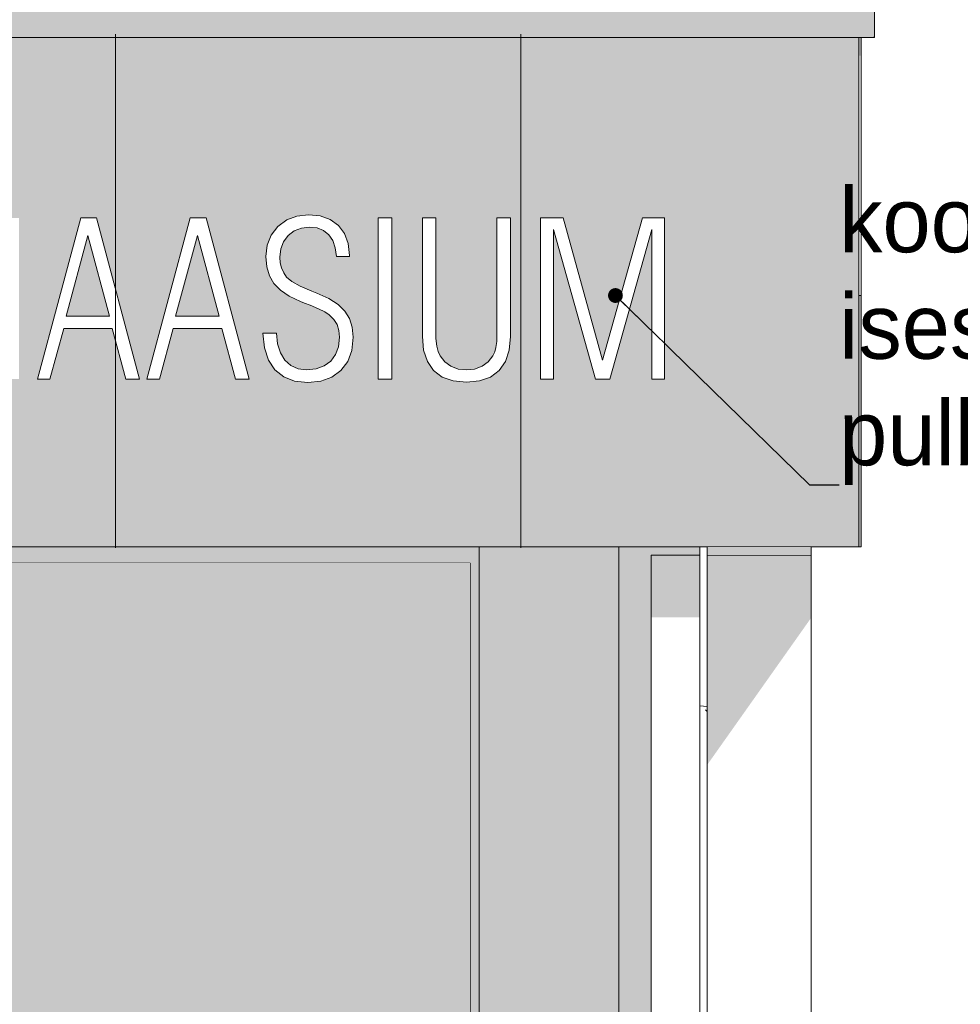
# Model space of a CAD drawing. Header units: millimetres. Extents: x 4132 to 65184, y -9092 to 15088.
# Tile 83 of 91: x 52363 to 55263, y 2350 to 5385. Entities that reach past the tile are written whole.
import ezdxf

# ---------------------------------------------------------------- set-up
doc = ezdxf.new("R2010")
doc.units = ezdxf.units.MM
doc.header["$MEASUREMENT"] = 0
doc.linetypes.add('Wipeout_Contour', pattern=[1000, 0, -1000])
for name, color, linetype in [('AR_aken', 7, 'Continuous'), ('AR_hatch', 7, 'Continuous'), ('AR_hoone lamellid2', 7, 'Continuous'), ('AR_hoone_avatäited_klf', 7, 'Continuous'), ('AR_hoone_katus', 7, 'Continuous'), ('AR_hoone_plaadivuugid', 7, 'Continuous'), ('AR_hoone_postid', 7, 'Continuous'), ('AR_hoone_välissein', 7, 'Continuous'), ('AR_maapind_vaateslõikes', 7, 'Continuous'), ('AR_tähis', 7, 'Continuous')]:
    doc.layers.add(name, color=color, linetype=linetype)
doc.styles.add('GENERATED_STYLE_1', font='txt')
doc.dimstyles.new('GENERATED_STYLE__1', dxfattribs={"dimtxt": 0.18, "dimasz": 91.2, "dimexe": 0.18, "dimexo": 0.0625, "dimgap": 0.09, "dimtad": 0, "dimtih": 1, "dimtoh": 1, "dimdec": 4, "dimzin": 0, "dimdsep": 46, "dimcen": 0.09, "dimadec": 0, "dimazin": 0, "dimtfac": 1, "dimtdec": 4, "dimtmove": 0, "dimatfit": 3, "dimldrblk": 'ARROWHEAD_11', "dimfxl": 0, "dimtolj": 1, "dimtzin": 0, "dimarcsym": 0})

# ---------------------------------------------------------------- blocks, each defined once
blk = doc.blocks.new('Section Element_18_1')
at = {"layer": 'AR_hatch', "linetype": 'Continuous', "lineweight": 13}
blk.add_hatch(color=251, dxfattribs=at).paths.add_polyline_path([(54210, 3760), (54210, 0), (54460, 0), (54460, 100), (54310, 100), (54310, 3735), (54460, 3735), (54460, 3760)])
at = {"layer": 'AR_hoone_postid', "linetype": 'Continuous', "lineweight": 20}
blk.add_hatch(color=9, dxfattribs=at).paths.add_polyline_path([(54460, 3760), (54210, 3760), (54210, 0), (54389.3, 0), (54435, 64.6), (54435, 100), (54310, 100), (54310, 3735), (54460, 3735)])
at = {"layer": 'AR_hoone_postid', "color": 252, "linetype": 'Continuous', "lineweight": 20}
for p, q in [((54210, 0), (54210, 3760)), ((54460, 3735), (54460, 3760)), ((54460, 0), (54460, 100)), ((54210, 0), (54460, 0))]:
    blk.add_line(p, q, dxfattribs=at)
blk = doc.blocks.new('Section Element_41_1')
at = {"color": 254, "linetype": 'Wipeout_Contour', "lineweight": 0, "ltscale": 265487.610679}
blk.add_wipeout([(51759, 3760), (51759, 3710), (53752, 3710), (53780, 3738), (53780, 3760)], dxfattribs=at).dxf.layer = 'AR_hatch'
at = {"layer": 'AR_hoone_avatäited_klf', "linetype": 'Continuous', "lineweight": 20}
blk.add_hatch(color=9, dxfattribs=at).paths.add_polyline_path([(51759, 3760), (51759, 3710), (53752, 3710), (53780, 3738), (53780, 3760)])
at = {"layer": 'AR_hoone_avatäited_klf', "color": 251, "linetype": 'Continuous', "lineweight": 20}
for p, q in [((51784, 3710), (51759, 3710)), ((53752, 3710), (51784, 3710))]:
    blk.add_line(p, q, dxfattribs=at)
blk = doc.blocks.new('Section Element_42_1')
at = {"color": 254, "linetype": 'Wipeout_Contour', "lineweight": 0, "ltscale": 215321.655625}
blk.add_wipeout([(53752, 3710), (53752, 50), (53780, 22), (53780, 3738)], dxfattribs=at).dxf.layer = 'AR_hatch'
at = {"layer": 'AR_hoone_avatäited_klf', "linetype": 'Continuous', "lineweight": 20}
blk.add_hatch(color=9, dxfattribs=at).paths.add_polyline_path([(53780, 3738), (53752, 3710), (53752, 2054.5), (53756, 2060.1), (53756, 46), (53780, 22)])
at = {"layer": 'AR_hoone_avatäited_klf', "color": 251, "linetype": 'Continuous', "lineweight": 20}
blk.add_line((53752, 50), (53752, 3710), dxfattribs=at)
blk = doc.blocks.new('Section Element_68_1')
at = {"color": 254, "linetype": 'Wipeout_Contour', "lineweight": 0, "ltscale": 631782.544518}
blk.add_wipeout([(51784, 900), (52472.8, 900), (52502.1, 893.9), (52529.3, 881.2), (52552.8, 862.6), (52571.4, 839.1), (52584, 812), (52590.2, 782.6), (52590.2, 50), (53752, 50), (53752, 3710), (51784, 3710)], dxfattribs=at).dxf.layer = 'AR_hatch'
at = {"layer": 'AR_hoone_avatäited_klf', "linetype": 'Continuous', "lineweight": 20}
blk.add_hatch(color=9, dxfattribs=at).paths.add_polyline_path([(53752, 3710), (51784, 3710), (51784, 900), (52472.8, 900), (52502.1, 893.9), (52529.3, 881.2), (52552.8, 862.6), (52571.4, 839.1), (52584, 812), (52590.2, 782.6), (52590.2, 411.4), (53716, 2003.5), (53716, 50), (53752, 50)])
at = {"color": 254, "linetype": 'Wipeout_Contour', "lineweight": 0, "ltscale": 471221.567378}
blk.add_wipeout([(51784, 50), (52540.2, 50), (52540.2, 780.1), (52534.9, 800.7), (52524.4, 819.2), (52509.4, 834.3), (52490.9, 844.8), (52470.3, 850), (51784, 850)], dxfattribs=at).dxf.layer = 'AR_hatch'
at = {"layer": 'AR_hoone_avatäited_klf', "linetype": 'Continuous', "lineweight": 20}
blk.add_hatch(color=9, dxfattribs=at).paths.add_polyline_path([(51784, 850), (51784, 50), (52334.6, 50), (52540.2, 340.7), (52540.2, 780.1), (52534.9, 800.7), (52524.4, 819.2), (52509.4, 834.3), (52490.9, 844.8), (52470.3, 850)])
blk = doc.blocks.new('Section Element_185_1')
at = {"layer": 'AR_hoone_katus', "color": 251, "linetype": 'Continuous', "lineweight": 15}
for p, q in [((52551.3, 4774.2), (52417.5, 4277.5)), ((52600.1, 4774.2), (52551.3, 4774.2)), ((52732.5, 4277.5), (52600.1, 4774.2)), ((52889, 4774.2), (52755.3, 4277.5)), ((52937.8, 4774.2), (52889, 4774.2)), ((53070.3, 4277.5), (52937.8, 4774.2)), ((52506, 4471.5), (52573.4, 4719.5)), ((52573.4, 4719.5), (52640.1, 4471.5)), ((52843.8, 4471.5), (52911.2, 4719.5)), ((52911.2, 4719.5), (52977.9, 4471.5)), ((52640.1, 4471.5), (52506, 4471.5)), ((52977.9, 4471.5), (52843.8, 4471.5)), ((52456.2, 4277.5), (52498.9, 4433.5)), ((52498.9, 4433.5), (52648.5, 4433.5)), ((52648.5, 4433.5), (52690.5, 4277.5)), ((52794, 4277.5), (52836.6, 4433.5)), ((52836.6, 4433.5), (52986.3, 4433.5)), ((52986.3, 4433.5), (53028.3, 4277.5)), ((52417.5, 4277.5), (52456.2, 4277.5)), ((52690.5, 4277.5), (52732.5, 4277.5)), ((52755.3, 4277.5), (52794, 4277.5)), ((53028.3, 4277.5), (53070.3, 4277.5))]:
    blk.add_line(p, q, dxfattribs=at)
at = {"color": 254, "linetype": 'Wipeout_Contour', "lineweight": 0, "ltscale": 4275794.233211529}
blk.add_wipeout([(53112.4, 4418.8), (53117.5, 4373.8), (53130, 4336.2), (53150.2, 4306.2), (53177.3, 4284.3), (53210.9, 4271.2), (53251.1, 4266.8), (53291.4, 4271), (53325.6, 4283.4), (53353.6, 4304.1), (53374.4, 4332), (53386.9, 4366), (53391.1, 4406.1), (53388.2, 4437.3), (53379.8, 4464.3), (53365.7, 4487.2), (53344.8, 4507.2), (53316.2, 4525.5), (53279.7, 4542.2), (53263.4, 4548.7), (53228.2, 4563.6), (53202.5, 4577.9), (53186.2, 4591.7), (53177.1, 4605.1), (53170.4, 4619.9), (53166.4, 4636), (53165.1, 4653.6), (53167.9, 4678.8), (53176.6, 4700.8), (53191, 4719.7), (53209.8, 4734.2), (53231.7, 4742.9), (53256.6, 4745.8), (53279.9, 4743.2), (53299.6, 4735.4), (53315.8, 4722.3), (53328.1, 4704.5), (53336.2, 4682.2), (53340.1, 4655.5), (53379.7, 4655.5), (53379.7, 4658.7), (53376, 4695), (53364.7, 4725.7), (53346, 4750.8), (53320.8, 4769.3), (53290, 4780.4), (53253.7, 4784.2), (53217.7, 4780.1), (53186.3, 4768), (53159.4, 4747.8), (53138.8, 4721.5), (53126.5, 4690.7), (53122.4, 4655.5), (53125.1, 4623.7), (53133.3, 4596.1), (53146.8, 4572.5), (53166.9, 4551.9), (53194.3, 4533.1), (53229.3, 4516.2), (53241.4, 4511.2), (53258.3, 4504.8), (53284.2, 4494.3), (53303.9, 4484.5), (53317.3, 4475.5), (53331.8, 4461.1), (53341.6, 4445.3), (53347.2, 4427.3), (53349.1, 4406.1), (53346.1, 4377.3), (53337.1, 4352.9), (53322, 4332.9), (53301.8, 4318), (53277, 4309.1), (53247.8, 4306.2), (53221.6, 4309.4), (53199.3, 4319.3), (53180.9, 4335.8), (53167.1, 4358.2), (53158.2, 4385.9), (53154.4, 4418.8)], dxfattribs=at).dxf.layer = 'AR_hatch'
at = {"color": 254, "linetype": 'Wipeout_Contour', "lineweight": 0, "ltscale": 214723.489244}
blk.add_wipeout([(53468.2, 4277.5), (53510.2, 4277.5), (53510.2, 4774.2), (53468.2, 4774.2)], dxfattribs=at).dxf.layer = 'AR_hatch'
at = {"color": 254, "linetype": 'Wipeout_Contour', "lineweight": 0, "ltscale": 1887289.595049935}
blk.add_wipeout([(53876, 4774.2), (53834.6, 4774.2), (53834.6, 4439.6), (53834.6, 4416.8), (53833.9, 4392.9), (53831.7, 4375.1), (53827.8, 4361.2), (53821.9, 4348.8), (53807.6, 4330.5), (53788.6, 4316.9), (53765.9, 4308.3), (53740.6, 4305.5), (53715.1, 4308.3), (53692.6, 4316.7), (53673.8, 4330.3), (53659.3, 4348.8), (53653.2, 4362.6), (53649, 4378.7), (53646.7, 4402.6), (53646, 4439.6), (53646, 4774.2), (53604.6, 4774.2), (53604.6, 4408.7), (53608.5, 4366.3), (53620, 4331.3), (53639.3, 4303.6), (53665.9, 4283.5), (53699.7, 4271.5), (53740.6, 4267.5), (53781.2, 4271.5), (53814.7, 4283.6), (53841.3, 4303.8), (53860.6, 4331.5), (53872.1, 4366.5), (53876, 4408.7)], dxfattribs=at).dxf.layer = 'AR_hatch'
at = {"color": 254, "linetype": 'Wipeout_Contour', "lineweight": 0, "ltscale": 706525.745532}
blk.add_wipeout([(53969.1, 4277.5), (54009.1, 4277.5), (54009.1, 4738.7), (54138.6, 4277.5), (54183.2, 4277.5), (54311.7, 4738.7), (54311.7, 4277.5), (54351.7, 4277.5), (54351.7, 4774.2), (54283.1, 4774.2), (54160.4, 4335.4), (54038.4, 4774.2), (53969.1, 4774.2)], dxfattribs=at).dxf.layer = 'AR_hatch'
at = {"layer": 'AR_hoone_katus', "color": 251, "linetype": 'Continuous', "lineweight": 15}
for p, q in [((53186.3, 4768), (53159.4, 4747.8)), ((53217.7, 4780.1), (53186.3, 4768)), ((53253.7, 4784.2), (53217.7, 4780.1)), ((53290, 4780.4), (53253.7, 4784.2)), ((53320.8, 4769.3), (53290, 4780.4)), ((53346, 4750.8), (53320.8, 4769.3)), ((53510.2, 4774.2), (53468.2, 4774.2)), ((53468.2, 4774.2), (53468.2, 4277.5)), ((53510.2, 4277.5), (53510.2, 4774.2)), ((53646, 4774.2), (53604.6, 4774.2)), ((53604.6, 4774.2), (53604.6, 4408.7)), ((53646, 4439.6), (53646, 4774.2)), ((53876, 4774.2), (53834.6, 4774.2)), ((53834.6, 4774.2), (53834.6, 4439.6)), ((53876, 4408.7), (53876, 4774.2)), ((54038.4, 4774.2), (53969.1, 4774.2)), ((53969.1, 4774.2), (53969.1, 4277.5)), ((54160.4, 4335.4), (54038.4, 4774.2)), ((54283.1, 4774.2), (54160.4, 4335.4)), ((54351.7, 4774.2), (54283.1, 4774.2)), ((54351.7, 4277.5), (54351.7, 4774.2)), ((53159.4, 4747.8), (53138.8, 4721.5)), ((53209.8, 4734.2), (53231.7, 4742.9)), ((53231.7, 4742.9), (53256.6, 4745.8)), ((53256.6, 4745.8), (53279.9, 4743.2)), ((53279.9, 4743.2), (53299.6, 4735.4)), ((53299.6, 4735.4), (53315.8, 4722.3)), ((53364.7, 4725.7), (53346, 4750.8)), ((54009.1, 4277.5), (54009.1, 4738.7)), ((54009.1, 4738.7), (54138.6, 4277.5)), ((54183.2, 4277.5), (54311.7, 4738.7)), ((54311.7, 4738.7), (54311.7, 4277.5)), ((53138.8, 4721.5), (53126.5, 4690.7)), ((53176.6, 4700.8), (53191, 4719.7)), ((53191, 4719.7), (53209.8, 4734.2)), ((53315.8, 4722.3), (53328.1, 4704.5)), ((53376, 4695), (53364.7, 4725.7)), ((53126.5, 4690.7), (53122.4, 4655.5)), ((53165.1, 4653.6), (53167.9, 4678.8)), ((53167.9, 4678.8), (53176.6, 4700.8)), ((53328.1, 4704.5), (53336.2, 4682.2)), ((53336.2, 4682.2), (53340.1, 4655.5)), ((53379.7, 4658.7), (53376, 4695)), ((53122.4, 4655.5), (53125.1, 4623.7)), ((53166.4, 4636), (53165.1, 4653.6)), ((53340.1, 4655.5), (53379.7, 4655.5)), ((53379.7, 4655.5), (53379.7, 4658.7)), ((53125.1, 4623.7), (53133.3, 4596.1)), ((53170.4, 4619.9), (53166.4, 4636)), ((53177.1, 4605.1), (53170.4, 4619.9)), ((53133.3, 4596.1), (53146.8, 4572.5)), ((53186.2, 4591.7), (53177.1, 4605.1)), ((53202.5, 4577.9), (53186.2, 4591.7)), ((53146.8, 4572.5), (53166.9, 4551.9)), ((53228.2, 4563.6), (53202.5, 4577.9)), ((53263.4, 4548.7), (53228.2, 4563.6)), ((53166.9, 4551.9), (53194.3, 4533.1)), ((53194.3, 4533.1), (53229.3, 4516.2)), ((53279.7, 4542.2), (53263.4, 4548.7)), ((53316.2, 4525.5), (53279.7, 4542.2)), ((53344.8, 4507.2), (53316.2, 4525.5)), ((53229.3, 4516.2), (53241.4, 4511.2)), ((53241.4, 4511.2), (53258.3, 4504.8)), ((53258.3, 4504.8), (53284.2, 4494.3)), ((53284.2, 4494.3), (53303.9, 4484.5)), ((53365.7, 4487.2), (53344.8, 4507.2)), ((53303.9, 4484.5), (53317.3, 4475.5)), ((53317.3, 4475.5), (53331.8, 4461.1)), ((53379.8, 4464.3), (53365.7, 4487.2)), ((53388.2, 4437.3), (53379.8, 4464.3)), ((53331.8, 4461.1), (53341.6, 4445.3)), ((53341.6, 4445.3), (53347.2, 4427.3)), ((53391.1, 4406.1), (53388.2, 4437.3)), ((53646.7, 4402.6), (53646, 4439.6)), ((53834.6, 4439.6), (53834.6, 4416.8)), ((53112.4, 4418.8), (53117.5, 4373.8)), ((53154.4, 4418.8), (53112.4, 4418.8)), ((53158.2, 4385.9), (53154.4, 4418.8)), ((53349.1, 4406.1), (53346.1, 4377.3)), ((53347.2, 4427.3), (53349.1, 4406.1)), ((53386.9, 4366), (53391.1, 4406.1)), ((53604.6, 4408.7), (53608.5, 4366.3)), ((53649, 4378.7), (53646.7, 4402.6)), ((53834.6, 4416.8), (53833.9, 4392.9)), ((53872.1, 4366.5), (53876, 4408.7)), ((53117.5, 4373.8), (53130, 4336.2)), ((53167.1, 4358.2), (53158.2, 4385.9)), ((53346.1, 4377.3), (53337.1, 4352.9)), ((53653.2, 4362.6), (53649, 4378.7)), ((53831.7, 4375.1), (53827.8, 4361.2)), ((53833.9, 4392.9), (53831.7, 4375.1)), ((53180.9, 4335.8), (53167.1, 4358.2)), ((53337.1, 4352.9), (53322, 4332.9)), ((53374.4, 4332), (53386.9, 4366)), ((53608.5, 4366.3), (53620, 4331.3)), ((53659.3, 4348.8), (53653.2, 4362.6)), ((53673.8, 4330.3), (53659.3, 4348.8)), ((53821.9, 4348.8), (53807.6, 4330.5)), ((53827.8, 4361.2), (53821.9, 4348.8)), ((53860.6, 4331.5), (53872.1, 4366.5)), ((53130, 4336.2), (53150.2, 4306.2)), ((53199.3, 4319.3), (53180.9, 4335.8)), ((53221.6, 4309.4), (53199.3, 4319.3)), ((53301.8, 4318), (53277, 4309.1)), ((53322, 4332.9), (53301.8, 4318)), ((53353.6, 4304.1), (53374.4, 4332)), ((53620, 4331.3), (53639.3, 4303.6)), ((53692.6, 4316.7), (53673.8, 4330.3)), ((53715.1, 4308.3), (53692.6, 4316.7)), ((53788.6, 4316.9), (53765.9, 4308.3)), ((53807.6, 4330.5), (53788.6, 4316.9)), ((53841.3, 4303.8), (53860.6, 4331.5)), ((53150.2, 4306.2), (53177.3, 4284.3)), ((53177.3, 4284.3), (53210.9, 4271.2)), ((53247.8, 4306.2), (53221.6, 4309.4)), ((53277, 4309.1), (53247.8, 4306.2)), ((53291.4, 4271), (53325.6, 4283.4)), ((53325.6, 4283.4), (53353.6, 4304.1)), ((53639.3, 4303.6), (53665.9, 4283.5)), ((53665.9, 4283.5), (53699.7, 4271.5)), ((53740.6, 4305.5), (53715.1, 4308.3)), ((53765.9, 4308.3), (53740.6, 4305.5)), ((53781.2, 4271.5), (53814.7, 4283.6)), ((53814.7, 4283.6), (53841.3, 4303.8)), ((53210.9, 4271.2), (53251.1, 4266.8)), ((53251.1, 4266.8), (53291.4, 4271)), ((53468.2, 4277.5), (53510.2, 4277.5)), ((53699.7, 4271.5), (53740.6, 4267.5)), ((53740.6, 4267.5), (53781.2, 4271.5)), ((53969.1, 4277.5), (54009.1, 4277.5)), ((54138.6, 4277.5), (54183.2, 4277.5)), ((54311.7, 4277.5), (54351.7, 4277.5))]:
    blk.add_line(p, q, dxfattribs=at)
blk = doc.blocks.new('Section Element_195_1')
at = {"color": 254, "linetype": 'Wipeout_Contour', "lineweight": 0, "ltscale": 218827.182732}
blk.add_wipeout([(54483, 3735), (54483, 100), (54803, 100), (54803, 3735)], dxfattribs=at).dxf.layer = 'AR_hatch'
at = {"layer": 'AR_hoone lamellid2', "linetype": 'Continuous', "lineweight": 20}
blk.add_hatch(color=9, dxfattribs=at).paths.add_polyline_path([(54483, 3735), (54483, 3088.2), (54803, 3540.8), (54803, 3735)])
at = {"layer": 'AR_hoone lamellid2', "color": 252, "linetype": 'Continuous', "lineweight": 20}
for p, q in [((54483, 3735), (54803, 3735)), ((54483, 100), (54483, 3735)), ((54803, 100), (54803, 3735)), ((54483, 100), (54803, 100))]:
    blk.add_line(p, q, dxfattribs=at)
blk = doc.blocks.new('Section Element_196_1')
at = {"color": 254, "linetype": 'Wipeout_Contour', "lineweight": 0, "ltscale": 217796.388869}
blk.add_wipeout([(54310, 3735), (54310, 100), (54460, 100), (54460, 3735)], dxfattribs=at).dxf.layer = 'AR_hatch'
at = {"layer": 'AR_hoone lamellid2', "linetype": 'Continuous', "lineweight": 20}
blk.add_hatch(color=9, dxfattribs=at).paths.add_polyline_path([(54310, 3542.9), (54460, 3542.9), (54460, 3735), (54310, 3735)])
at = {"layer": 'AR_hoone lamellid2', "color": 252, "linetype": 'Continuous', "lineweight": 20}
for p, q in [((54310, 3735), (54460, 3735)), ((54310, 100), (54310, 3735)), ((54460, 100), (54460, 3735)), ((54310, 100), (54460, 100))]:
    blk.add_line(p, q, dxfattribs=at)
blk = doc.blocks.new('Section Element_289_1')
at = {"color": 254, "linetype": 'Wipeout_Contour', "lineweight": 0, "ltscale": 220705.355665}
blk.add_wipeout([(54950, 4535), (54958, 4535), (54958, 5330), (54950, 5330)], dxfattribs=at).dxf.layer = 'AR_hatch'
at = {"layer": 'AR_hoone_välissein', "linetype": 'Continuous', "lineweight": 20}
blk.add_hatch(color=9, dxfattribs=at).paths.add_polyline_path([(54958, 5330), (54950, 5330), (54950, 5274.8), (54958, 5274.8)])
at = {"layer": 'AR_hoone_välissein', "color": 251, "linetype": 'Continuous', "lineweight": 20}
blk.add_line((54958, 5330), (54958, 4535), dxfattribs=at)
blk = doc.blocks.new('Section Element_290_1')
at = {"layer": 'AR_hatch', "linetype": 'Continuous', "lineweight": 13}
blk.add_hatch(color=251, dxfattribs=at).paths.add_polyline_path([(54994.5, 5428.7), (54998, 5428.7), (54998, 5332.4), (54996.6, 5332.4), (54999, 5330), (54999, 5430)])
at = {"layer": 'AR_hoone_välissein', "color": 251, "linetype": 'Continuous', "lineweight": 20}
blk.add_line((54999, 5430), (54999, 5330), dxfattribs=at)
blk = doc.blocks.new('Section Element_294_1')
at = {"layer": 'AR_hatch', "linetype": 'Continuous', "lineweight": 13}
h = blk.add_hatch(color=254, dxfattribs=at)
h.paths.add_polyline_path([(15375, 5330), (15375, 4535), (47898, 4535), (47898, 4774.2), (47945.4, 4774.2), (48049.9, 4535), (48134.6, 4535), (48134.6, 4774.2), (48174, 4774.2), (48174, 4535), (48300.2, 4535), (48364.6, 4774.2), (48413.4, 4774.2), (48477.2, 4535), (48603.3, 4535), (48603.3, 4774.2), (48700.7, 4774.2), (48738.4, 4772.3), (48770.7, 4766.6), (48797.6, 4757.2), (48819.2, 4744), (48840.2, 4720.2), (48852.8, 4688.9), (48857, 4650.1), (48854.9, 4620.4), (48848.9, 4594.6), (48838.8, 4572.7), (48824.5, 4554.6), (48805.8, 4539.9), (48795.9, 4535), (48962.7, 4535), (48899.7, 4774.2), (48942.4, 4774.2), (49004.1, 4535), (49107.7, 4535), (49171.7, 4774.2), (49212.4, 4774.2), (49147.5, 4535), (49295.7, 4535), (49360.1, 4774.2), (49409, 4774.2), (49472.7, 4535), (49754.4, 4535), (49754.4, 4774.2), (49851.8, 4774.2), (49889.5, 4772.3), (49921.8, 4766.6), (49948.7, 4757.2), (49970.3, 4744), (49991.3, 4720.2), (50003.9, 4688.9), (50008.1, 4650.1), (50006, 4620.4), (50000, 4594.6), (49989.9, 4572.7), (49975.6, 4554.6), (49957, 4539.9), (49947, 4535), (50094.8, 4535), (50094.8, 4774.2), (50136.8, 4774.2), (50136.8, 4535), (50232.6, 4535), (50232.6, 4774.2), (50274.6, 4774.2), (50274.6, 4535), (50359.4, 4535), (50361.3, 4588.8), (50368, 4642.5), (50379.3, 4687.1), (50395, 4722.7), (50415.6, 4749.9), (50441.2, 4769.3), (50472.1, 4780.9), (50508, 4784.8), (50544.8, 4780.7), (50576.1, 4768.2), (50601.9, 4747.4), (50621.7, 4718.9), (50635.1, 4683.1), (50642.1, 4640.2), (50600.1, 4640.2), (50594.3, 4671.4), (50584.4, 4697.5), (50570.3, 4718.5), (50552.6, 4733.9), (50531.6, 4743.1), (50507.4, 4746.2), (50474.6, 4740.2), (50448.1, 4722.5), (50427.9, 4692.9), (50416.8, 4662.6), (50408.8, 4624.6), (50404, 4579.2), (50402.7, 4535), (50739.3, 4535), (50739.3, 4774.2), (50781.3, 4774.2), (50781.3, 4535), (50866, 4535), (50868, 4588.8), (50874.7, 4642.5), (50885.9, 4687.1), (50901.7, 4722.7), (50922.2, 4749.9), (50947.9, 4769.3), (50978.7, 4780.9), (51014.7, 4784.8), (51051.4, 4780.7), (51082.7, 4768.2), (51108.6, 4747.4), (51128.4, 4718.9), (51141.8, 4683.1), (51148.7, 4640.2), (51106.7, 4640.2), (51101, 4671.4), (51091.1, 4697.5), (51077, 4718.5), (51059.2, 4733.9), (51038.3, 4743.1), (51014.1, 4746.2), (50981.3, 4740.2), (50954.8, 4722.5), (50934.6, 4692.9), (50923.4, 4662.6), (50915.4, 4624.6), (50910.7, 4579.2), (50909.3, 4535), (51244.6, 4535), (51244.6, 4774.2), (51286, 4774.2), (51286, 4535), (51474.6, 4535), (51474.6, 4774.2), (51516, 4774.2), (51516, 4535), (51609.1, 4535), (51609.1, 4774.2), (51678.4, 4774.2), (51744.9, 4535), (51856.2, 4535), (51923.1, 4774.2), (51991.7, 4774.2), (51991.7, 4535), (52084.6, 4535), (52084.6, 4774.2), (52132.1, 4774.2), (52236.5, 4535), (52321.3, 4535), (52321.3, 4774.2), (52360.6, 4774.2), (52360.6, 4535), (52486.9, 4535), (52551.3, 4774.2), (52600.1, 4774.2), (52663.8, 4535), (52824.6, 4535), (52889, 4774.2), (52937.8, 4774.2), (53001.6, 4535), (53191.6, 4535), (53166.9, 4551.9), (53146.8, 4572.5), (53133.3, 4596.1), (53125.1, 4623.7), (53122.4, 4655.5), (53126.5, 4690.7), (53138.8, 4721.5), (53159.4, 4747.8), (53186.3, 4768), (53217.7, 4780.1), (53253.7, 4784.2), (53290, 4780.4), (53320.8, 4769.3), (53346, 4750.8), (53364.7, 4725.7), (53376, 4695), (53379.7, 4658.7), (53379.7, 4655.5), (53340.1, 4655.5), (53336.2, 4682.2), (53328.1, 4704.5), (53315.8, 4722.3), (53299.6, 4735.4), (53279.9, 4743.2), (53256.6, 4745.8), (53231.7, 4742.9), (53209.8, 4734.2), (53191, 4719.7), (53176.6, 4700.8), (53167.9, 4678.8), (53165.1, 4653.6), (53166.4, 4636), (53170.4, 4619.9), (53177.1, 4605.1), (53186.2, 4591.7), (53202.5, 4577.9), (53228.2, 4563.6), (53263.4, 4548.7), (53279.7, 4542.2), (53295.4, 4535), (53468.2, 4535), (53468.2, 4774.2), (53510.2, 4774.2), (53510.2, 4535), (53604.6, 4535), (53604.6, 4774.2), (53646, 4774.2), (53646, 4535), (53834.6, 4535), (53834.6, 4774.2), (53876, 4774.2), (53876, 4535), (53969.1, 4535), (53969.1, 4774.2), (54038.4, 4774.2), (54104.9, 4535), (54216.2, 4535), (54283.1, 4774.2), (54351.7, 4774.2), (54351.7, 4535), (54950, 4535), (54950, 5330)])
h.paths.add_polyline_path([(51356, 4829.5), (51318.6, 4829.5), (51318.6, 4878.8), (51356, 4878.8)], flags=0)
h.paths.add_polyline_path([(51404.3, 4829.5), (51404.3, 4878.8), (51441.6, 4878.8), (51441.6, 4829.5)], flags=0)
for points in [[(54009.1, 4738.7), (54009.1, 4535), (54066.3, 4535)], [(54255, 4535), (54311.7, 4535), (54311.7, 4738.7)], [(52573.4, 4719.5), (52523.3, 4535), (52623, 4535)], [(52861, 4535), (52960.8, 4535), (52911.2, 4719.5)]]:
    blk.add_hatch(color=254, dxfattribs=at).paths.add_polyline_path(points)
at = {"layer": 'AR_hoone_välissein', "linetype": 'Continuous', "lineweight": 20}
for points in [[(15375, 5274.8), (54950, 5274.8), (54950, 5330), (15375, 5330)], [(52454.7, 4535), (52486.9, 4535), (52550.5, 4771.3), (52549.3, 4771.3), (52499.3, 4700.6)], [(52837, 4700.6), (52792.4, 4535), (52824.6, 4535), (52888.3, 4771.3), (52887, 4771.3)], [(53416.2, 4535), (53468.2, 4535), (53468.2, 4771.3), (53466.2, 4771.3), (53416.2, 4700.6)], [(53602.6, 4771.3), (53552.6, 4700.6), (53552.6, 4535), (53604.6, 4535), (53604.6, 4771.3)], [(53782.6, 4535), (53834.6, 4535), (53834.6, 4771.3), (53832.6, 4771.3), (53782.6, 4700.6)], [(53917.1, 4535), (53969.1, 4535), (53969.1, 4771.3), (53967.1, 4771.3), (53917.1, 4700.6)], [(54184.8, 4535), (54216.2, 4535), (54282.3, 4771.3), (54281.1, 4771.3), (54231.1, 4700.6)], [(53167.9, 4678.8), (53166.3, 4664.1), (53179.7, 4669.4), (53204.6, 4672.3), (53227.9, 4669.7), (53247.6, 4661.8), (53263.8, 4648.8), (53276.1, 4630.9), (53284.2, 4608.7), (53288.1, 4581.9), (53327.7, 4581.9), (53377.7, 4652.7), (53377.7, 4655.5), (53340.1, 4655.5), (53336.2, 4682.2), (53328.1, 4704.5), (53315.8, 4722.3), (53299.6, 4735.4), (53279.9, 4743.2), (53256.6, 4745.8), (53231.7, 4742.9), (53209.8, 4734.2), (53191, 4719.7), (53176.6, 4700.8)], [(54009.1, 4738.7), (54009.1, 4535), (54066.3, 4535)], [(54259.7, 4535), (54311.7, 4535), (54311.7, 4738.7), (54259.7, 4552.1)], [(52573.4, 4719.5), (52537.3, 4586.7), (52551.2, 4535), (52623, 4535)], [(52911.2, 4719.5), (52875.1, 4586.7), (52889, 4535), (52960.8, 4535)], [(53070.4, 4582), (53073.1, 4550.2), (53077.6, 4535), (53191.6, 4535), (53166.9, 4551.9), (53146.8, 4572.5), (53133.3, 4596.1), (53125.1, 4623.7), (53122.4, 4655.5), (53126.5, 4690.7), (53138.6, 4720.9), (53136.8, 4718.6), (53086.8, 4647.9), (53074.5, 4617.1)]]:
    blk.add_hatch(color=9, dxfattribs=at).paths.add_polyline_path(points)
at = {"layer": 'AR_hoone_välissein', "color": 251, "linetype": 'Continuous', "lineweight": 20}
blk.add_line((54950, 4535), (54950, 5330), dxfattribs=at)
blk = doc.blocks.new('Section Element_295_1')
at = {"layer": 'AR_hatch', "linetype": 'Continuous', "lineweight": 13}
blk.add_hatch(color=251, dxfattribs=at).paths.add_polyline_path([(15333, 5430), (15337.5, 5428.7), (15334, 5428.7), (15334, 5332.4), (15335.4, 5332.4), (15333, 5330), (54999, 5330), (54996.6, 5332.4), (54998, 5332.4), (54998, 5428.7), (54994.5, 5428.7), (54999, 5430)])
at = {"layer": 'AR_hoone_välissein', "color": 251, "linetype": 'Continuous', "lineweight": 20}
for p, q in [((54999, 5330), (15333, 5330)), ((54996.6, 5332.4), (54998, 5332.4))]:
    blk.add_line(p, q, dxfattribs=at)
blk = doc.blocks.new('Section Element_296_1')
at = {"layer": 'AR_hatch', "linetype": 'Continuous', "lineweight": 13}
for points in [[(47898, 4535), (15375, 4535), (15375, 3760), (54958, 3760), (54958, 4535), (54351.7, 4535), (54351.7, 4277.5), (54311.7, 4277.5), (54311.7, 4535), (54255, 4535), (54183.2, 4277.5), (54138.6, 4277.5), (54066.3, 4535), (54009.1, 4535), (54009.1, 4277.5), (53969.1, 4277.5), (53969.1, 4535), (53876, 4535), (53876, 4408.7), (53872.1, 4366.5), (53860.6, 4331.5), (53841.3, 4303.8), (53814.7, 4283.6), (53781.2, 4271.5), (53740.6, 4267.5), (53699.7, 4271.5), (53665.9, 4283.5), (53639.3, 4303.6), (53620, 4331.3), (53608.5, 4366.3), (53604.6, 4408.7), (53604.6, 4535), (53510.2, 4535), (53510.2, 4277.5), (53468.2, 4277.5), (53468.2, 4535), (53295.4, 4535), (53316.2, 4525.5), (53344.8, 4507.2), (53365.7, 4487.2), (53379.8, 4464.3), (53388.2, 4437.3), (53391.1, 4406.1), (53386.9, 4366), (53374.4, 4332), (53353.6, 4304.1), (53325.6, 4283.4), (53291.4, 4271), (53251.1, 4266.8), (53210.9, 4271.2), (53177.3, 4284.3), (53150.2, 4306.2), (53130, 4336.2), (53117.5, 4373.8), (53112.4, 4418.8), (53154.4, 4418.8), (53158.2, 4385.9), (53167.1, 4358.2), (53180.9, 4335.8), (53199.3, 4319.3), (53221.6, 4309.4), (53247.8, 4306.2), (53277.1, 4309.1), (53301.8, 4318), (53322, 4332.9), (53337.1, 4352.9), (53346.1, 4377.3), (53349.1, 4406.1), (53347.2, 4427.3), (53341.6, 4445.3), (53331.8, 4461.1), (53317.3, 4475.5), (53303.9, 4484.5), (53284.2, 4494.3), (53258.3, 4504.8), (53241.4, 4511.2), (53229.3, 4516.2), (53194.3, 4533.1), (53191.6, 4535), (53001.6, 4535), (53070.3, 4277.5), (53028.3, 4277.5), (52986.3, 4433.5), (52836.6, 4433.5), (52794, 4277.5), (52755.3, 4277.5), (52824.6, 4535), (52663.8, 4535), (52732.5, 4277.5), (52690.5, 4277.5), (52648.5, 4433.5), (52498.9, 4433.5), (52456.2, 4277.5), (52417.5, 4277.5), (52486.9, 4535), (52360.6, 4535), (52360.6, 4277.5), (52312.2, 4277.5), (52198.1, 4535), (52124, 4535), (52124, 4277.5), (52084.6, 4277.5), (52084.6, 4535), (51991.7, 4535), (51991.7, 4277.5), (51951.7, 4277.5), (51951.7, 4535), (51895, 4535), (51823.2, 4277.5), (51778.6, 4277.5), (51706.3, 4535), (51649.1, 4535), (51649.1, 4277.5), (51609.1, 4277.5), (51609.1, 4535), (51516, 4535), (51516, 4408.7), (51512.1, 4366.5), (51500.6, 4331.5), (51481.3, 4303.8), (51454.7, 4283.6), (51421.2, 4271.5), (51380.6, 4267.5), (51339.7, 4271.5), (51305.9, 4283.5), (51279.3, 4303.6), (51260, 4331.3), (51248.5, 4366.3), (51244.6, 4408.7), (51244.6, 4535), (50909.3, 4535), (50909.1, 4526.2), (50910.6, 4473.4), (50915.4, 4428.1), (50923.2, 4390.2), (50934.3, 4359.7), (50954.2, 4329.9), (50980.1, 4312.1), (51012.2, 4306.2), (51043.3, 4311.3), (51068.8, 4326.6), (51088.7, 4352.2), (51099.9, 4378), (51108, 4409.4), (51112.8, 4446.3), (51114.4, 4488.8), (51003.7, 4488.8), (51003.7, 4523.5), (51152.1, 4523.5), (51152.1, 4277.5), (51119.6, 4277.5), (51115, 4328.3), (51101.2, 4310.1), (51085.8, 4295.1), (51068.8, 4283.1), (51040.8, 4271.4), (51010.2, 4267.5), (50975.7, 4271.4), (50946, 4283.3), (50921.1, 4303.1), (50901, 4330.8), (50885.6, 4366.7), (50874.6, 4411.3), (50867.9, 4464.4), (50865.7, 4526.2), (50866, 4535), (50781.3, 4535), (50781.3, 4277.5), (50739.3, 4277.5), (50739.3, 4535), (50402.7, 4535), (50402.4, 4526.2), (50404, 4473.4), (50408.7, 4428.1), (50416.6, 4390.2), (50427.6, 4359.7), (50447.5, 4329.9), (50473.5, 4312.1), (50505.6, 4306.2), (50536.6, 4311.3), (50562.1, 4326.6), (50582, 4352.2), (50593.3, 4378), (50601.3, 4409.4), (50606.1, 4446.3), (50607.7, 4488.8), (50497.1, 4488.8), (50497.1, 4523.5), (50645.4, 4523.5), (50645.4, 4277.5), (50612.9, 4277.5), (50608.4, 4328.3), (50594.6, 4310.1), (50579.2, 4295.1), (50562.2, 4283.1), (50534.2, 4271.4), (50503.6, 4267.5), (50469, 4271.4), (50439.3, 4283.3), (50414.4, 4303.1), (50394.4, 4330.8), (50378.9, 4366.7), (50367.9, 4411.3), (50361.3, 4464.4), (50359.1, 4526.2), (50359.4, 4535), (50274.6, 4535), (50274.6, 4277.5), (50232.6, 4277.5), (50232.6, 4535), (50136.8, 4535), (50136.8, 4277.5), (50094.8, 4277.5), (50094.8, 4535), (49947, 4535), (49934, 4528.6), (49962.6, 4515.4), (49982, 4495.4), (49990.6, 4476.6), (49996.6, 4451.2), (50000.1, 4419.3), (50001, 4400.6), (50002, 4375.7), (50005.9, 4330.1), (50013.7, 4297.4), (50025.4, 4277.5), (49977.2, 4277.5), (49970.2, 4294), (49965.3, 4324.3), (49962.3, 4368.6), (49961.5, 4387.4), (49960.7, 4401.4), (49956.9, 4440.8), (49949.9, 4469.8), (49939.5, 4488.5), (49924.4, 4499.8), (49902.7, 4506.6), (49874.7, 4508.8), (49796.4, 4508.8), (49796.4, 4277.5), (49754.4, 4277.5), (49754.4, 4535), (49472.7, 4535), (49541.4, 4277.5), (49499.4, 4277.5), (49457.4, 4433.5), (49307.8, 4433.5), (49265.1, 4277.5), (49226.4, 4277.5), (49295.7, 4535), (49147.5, 4535), (49077.7, 4277.5), (49030.5, 4277.5), (48962.7, 4535), (48795.9, 4535), (48782.9, 4528.6), (48811.5, 4515.4), (48830.9, 4495.4), (48839.5, 4476.6), (48845.5, 4451.2), (48849, 4419.3), (48849.9, 4400.6), (48850.9, 4375.7), (48854.8, 4330.1), (48862.6, 4297.4), (48874.3, 4277.5), (48826.1, 4277.5), (48819.1, 4294), (48814.2, 4324.3), (48811.2, 4368.6), (48810.3, 4387.4), (48809.6, 4401.4), (48805.8, 4440.8), (48798.8, 4469.8), (48788.4, 4488.5), (48773.2, 4499.8), (48751.6, 4506.6), (48723.5, 4508.8), (48645.3, 4508.8), (48645.3, 4277.5), (48603.3, 4277.5), (48603.3, 4535), (48477.2, 4535), (48545.8, 4277.5), (48503.9, 4277.5), (48461.9, 4433.5), (48312.2, 4433.5), (48269.6, 4277.5), (48230.8, 4277.5), (48300.2, 4535), (48174, 4535), (48174, 4277.5), (48125.5, 4277.5), (48011.4, 4535), (47937.3, 4535), (47937.3, 4277.5), (47898, 4277.5)], [(52506, 4471.5), (52640.1, 4471.5), (52623, 4535), (52523.3, 4535)], [(52861, 4535), (52843.8, 4471.5), (52977.9, 4471.5), (52960.8, 4535)], [(53834.6, 4535), (53646, 4535), (53646, 4439.6), (53646.7, 4402.6), (53649, 4378.7), (53653.2, 4362.6), (53659.3, 4348.8), (53673.8, 4330.3), (53692.6, 4316.7), (53715.1, 4308.3), (53740.6, 4305.5), (53765.9, 4308.3), (53788.6, 4316.9), (53807.6, 4330.5), (53821.9, 4348.8), (53827.8, 4361.2), (53831.7, 4375.1), (53833.9, 4392.9), (53834.6, 4416.8)], [(54216.2, 4535), (54104.9, 4535), (54160.4, 4335.4)]]:
    blk.add_hatch(color=254, dxfattribs=at).paths.add_polyline_path(points)
at = {"layer": 'AR_hoone_välissein', "linetype": 'Continuous', "lineweight": 20}
for points in [[(52454.7, 4535), (52365.5, 4203.9), (52404.2, 4203.9), (52454.2, 4274.7), (52455, 4277.5), (52417.5, 4277.5), (52486.9, 4535)], [(52498.9, 4433.5), (52478.8, 4359.9), (52596.5, 4359.9), (52638.5, 4203.9), (52680.5, 4203.9), (52717.3, 4256), (52703.3, 4203.9), (52742, 4203.9), (52792, 4274.7), (52792.8, 4277.5), (52755.3, 4277.5), (52824.6, 4535), (52792.4, 4535), (52727.8, 4295.1), (52732.5, 4277.5), (52690.5, 4277.5), (52648.5, 4433.5)], [(52623, 4535), (52551.2, 4535), (52568.3, 4471.5), (52640.1, 4471.5)], [(52889, 4535), (52906.1, 4471.5), (52977.9, 4471.5), (52960.8, 4535)], [(53191.6, 4535), (53077.6, 4535), (53081.3, 4522.5), (53094.8, 4499), (53114.9, 4478.4), (53142.3, 4459.6), (53177.3, 4442.6), (53189.4, 4437.7), (53206.3, 4431.2), (53232.2, 4420.7), (53251.9, 4411), (53265.3, 4401.9), (53279.8, 4387.6), (53289.6, 4371.8), (53295.2, 4353.8), (53297.1, 4332.6), (53295.3, 4315.7), (53301.8, 4318), (53322, 4332.9), (53337.1, 4352.9), (53346.1, 4377.3), (53349.1, 4406.1), (53347.2, 4427.3), (53341.6, 4445.3), (53331.8, 4461.1), (53317.3, 4475.5), (53303.9, 4484.5), (53284.2, 4494.3), (53258.3, 4504.8), (53241.4, 4511.2), (53229.3, 4516.2), (53194.3, 4533.1)], [(53416.2, 4535), (53416.2, 4203.9), (53458.2, 4203.9), (53508.2, 4274.7), (53508.2, 4277.5), (53468.2, 4277.5), (53468.2, 4535)], [(53604.6, 4535), (53552.6, 4535), (53552.6, 4335.1), (53556.5, 4292.8), (53568, 4257.8), (53587.3, 4230.1), (53613.9, 4210), (53647.7, 4198), (53688.6, 4193.9), (53729.2, 4198), (53762.7, 4210.1), (53789.3, 4230.2), (53839.3, 4300.9), (53841.2, 4303.7), (53814.7, 4283.6), (53781.2, 4271.5), (53740.6, 4267.5), (53699.7, 4271.5), (53665.9, 4283.5), (53639.3, 4303.6), (53620, 4331.3), (53608.5, 4366.3), (53604.6, 4408.7)], [(53781.2, 4314.1), (53788.6, 4316.9), (53807.6, 4330.5), (53821.9, 4348.8), (53827.8, 4361.2), (53831.7, 4375.1), (53833.9, 4392.9), (53834.6, 4416.8), (53834.6, 4535), (53782.6, 4535), (53782.6, 4343.3), (53781.9, 4319.3)], [(53917.1, 4535), (53917.1, 4203.9), (53957.1, 4203.9), (54007.1, 4274.7), (54007.1, 4277.5), (53969.1, 4277.5), (53969.1, 4535)], [(54066.3, 4535), (54009.1, 4535), (54009.1, 4480), (54086.6, 4203.9), (54131.2, 4203.9), (54181.2, 4274.7), (54182, 4277.5), (54138.6, 4277.5)], [(54144.7, 4391.8), (54160.4, 4335.4), (54216.2, 4535), (54184.8, 4535)], [(54259.7, 4535), (54259.7, 4203.9), (54299.7, 4203.9), (54349.7, 4274.7), (54349.7, 4277.5), (54311.7, 4277.5), (54311.7, 4535)], [(52836.6, 4433.5), (52816.5, 4359.9), (52934.3, 4359.9), (52976.3, 4203.9), (53018.3, 4203.9), (53068.3, 4274.7), (53067.5, 4277.5), (53028.3, 4277.5), (52986.3, 4433.5)], [(53060.4, 4345.3), (53065.5, 4300.2), (53078, 4262.7), (53098.2, 4232.7), (53125.3, 4210.8), (53158.9, 4197.7), (53199.1, 4193.3), (53239.4, 4197.4), (53273.6, 4209.8), (53301.6, 4230.6), (53322.4, 4258.5), (53372.4, 4329.2), (53372.5, 4329.5), (53353.6, 4304.1), (53325.6, 4283.4), (53291.4, 4271), (53251.1, 4266.8), (53210.9, 4271.2), (53177.3, 4284.3), (53150.2, 4306.2), (53130, 4336.2), (53117.5, 4373.8), (53112.7, 4416), (53110.4, 4416)]]:
    blk.add_hatch(color=9, dxfattribs=at).paths.add_polyline_path(points)
at = {"layer": 'AR_hoone_välissein', "color": 251, "linetype": 'Continuous', "lineweight": 20}
for p, q in [((54958, 4535), (54950, 4535)), ((54958, 3760), (54958, 4535)), ((54958, 3760), (15375, 3760))]:
    blk.add_line(p, q, dxfattribs=at)
blk = doc.blocks.new('Section Element_297_1')
at = {"layer": 'AR_aken', "color": 7, "linetype": 'Continuous', "lineweight": 18}
for p, q in [((54460, 3269.7), (54483, 3268.2)), ((54483, 3252.8), (54478, 3257.8))]:
    blk.add_line(p, q, dxfattribs=at)
blk = doc.blocks.new('Section Element_322_1')
at = {"layer": 'AR_hatch', "linetype": 'Continuous', "lineweight": 13}
blk.add_hatch(color=251, dxfattribs=at).paths.add_polyline_path([(53780, 3760), (53780, 0), (54210, 0), (54210, 3760)])
at = {"layer": 'AR_hoone_välissein', "linetype": 'Continuous', "lineweight": 20}
blk.add_hatch(color=9, dxfattribs=at).paths.add_polyline_path([(53780, 3760), (53780, 2094.1), (54210, 2702.2), (54210, 3760)])
at = {"layer": 'AR_hoone_välissein', "color": 251, "linetype": 'Continuous', "lineweight": 20}
blk.add_line((53780, 3760), (53780, 0), dxfattribs=at)
blk = doc.blocks.new('Section Element_331_1')
at = {"color": 254, "linetype": 'Wipeout_Contour', "lineweight": 0, "ltscale": 219085.425133}
blk.add_wipeout([(54483, 3760), (54483, 3735), (54803, 3735), (54803, 3760)], dxfattribs=at).dxf.layer = 'AR_hatch'
at = {"layer": 'AR_hoone lamellid2', "linetype": 'Continuous', "lineweight": 20}
blk.add_hatch(color=9, dxfattribs=at).paths.add_polyline_path([(54483, 3760), (54483, 3735), (54803, 3735), (54803, 3760)])
at = {"layer": 'AR_hoone lamellid2', "color": 252, "linetype": 'Continuous', "lineweight": 20}
for p, q in [((54483, 3735), (54483, 3760)), ((54803, 3735), (54803, 3760))]:
    blk.add_line(p, q, dxfattribs=at)
blk = doc.blocks.new('Section Element_341_1')
at = {"layer": 'AR_aken', "color": 7, "linetype": 'Continuous', "lineweight": 18}
for p, q in [((54460, 3269.9), (54483, 3268.3)), ((54483, 3253), (54478, 3258))]:
    blk.add_line(p, q, dxfattribs=at)
blk = doc.blocks.new('ARROWHEAD_11')
at = {"color": 0, "linetype": 'Continuous', "lineweight": 0}
blk.add_line((0, 0), (-1, 0), dxfattribs=at)
at = {"color": 0, "linetype": 'Continuous', "lineweight": 0, "const_width": 0.25, "flags": 128}
blk.add_lwpolyline([(-0.125, 0, 1), (0.125, 0, 1)], format="xyb", close=True, dxfattribs=at)

msp = doc.modelspace()

# ---------------------------------------------------------------- block references
at = {"layer": 'AR_hoone lamellid2', "lineweight": 0}
msp.add_blockref('Section Element_195_1', (0, 0), dxfattribs=at)
at = {"layer": 'AR_hoone_avatäited_klf', "lineweight": 0}
msp.add_blockref('Section Element_41_1', (0, 0), dxfattribs=at)
at = {"layer": 'AR_hoone_katus', "lineweight": 0}
msp.add_blockref('Section Element_185_1', (0, 0), dxfattribs=at)
at = {"layer": 'AR_hoone_postid', "lineweight": 0}
msp.add_blockref('Section Element_18_1', (0, 0), dxfattribs=at)
at = {"layer": 'AR_hoone_välissein', "lineweight": 0}
for name in ['Section Element_290_1', 'Section Element_289_1']:
    msp.add_blockref(name, (0, 0), dxfattribs=at)

# ---------------------------------------------------------------- next in the draw order: linework, layer by layer
at = {"layer": 'AR_hoone_plaadivuugid', "color": 7, "linetype": 'Continuous', "lineweight": 13}
for points in [[(52658.5, 3756.9), (52658.5, 5340.6)], [(53908.5, 3756.9), (53908.5, 5340.6)], [(54950, 3760), (54950, 5330)]]:
    msp.add_lwpolyline(points, dxfattribs=at)

# ---------------------------------------------------------------- next in the draw order: block references
at = {"layer": 'AR_hoone lamellid2', "lineweight": 0}
msp.add_blockref('Section Element_196_1', (0, 0), dxfattribs=at)
at = {"layer": 'AR_hoone_avatäited_klf', "lineweight": 0}
msp.add_blockref('Section Element_42_1', (0, 0), dxfattribs=at)
at = {"layer": 'AR_hoone_välissein', "lineweight": 0}
for name in ['Section Element_295_1', 'Section Element_294_1', 'Section Element_296_1']:
    msp.add_blockref(name, (0, 0), dxfattribs=at)

# ---------------------------------------------------------------- next in the draw order: texts
at = {"layer": 'AR_tähis', "color": 174, "linetype": 'Continuous', "lineweight": 18, "insert": (54889.5, 3951.3), "char_height": 200, "attachment_point": 7, "line_spacing_factor": 0.984807, "style": 'GENERATED_STYLE_1'}
msp.add_mtext('{\\A1;kooli silt, tähed 5mm alumiiniumlehest, tähed paigald.}\\P{\\A1;iseseisvalt peidetud kinnitustega varikatusele. Tähed tagant valgustatud}\\P{\\A1;pulbervärvitud toon roosa NCS 1575-R10B. }', dxfattribs=at)

# ---------------------------------------------------------------- next in the draw order: leaders
at = {"layer": 'AR_tähis', "color": 174, "linetype": 'Continuous', "lineweight": 18, "annotation_type": 0, "has_hookline": 1, "hookline_direction": 0, "text_width": 7258.5}
msp.add_leader([(54200, 4535), (54798.2, 3951.3), (54889.4, 3951.3)], dimstyle='GENERATED_STYLE__1', dxfattribs=at)

# ---------------------------------------------------------------- next in the draw order: block references
at = {"layer": 'AR_aken', "lineweight": 0}
for name in ['Section Element_341_1', 'Section Element_297_1']:
    msp.add_blockref(name, (0, 0), dxfattribs=at)
at = {"layer": 'AR_hoone lamellid2', "lineweight": 0}
msp.add_blockref('Section Element_331_1', (0, 0), dxfattribs=at)
at = {"layer": 'AR_hoone_avatäited_klf', "lineweight": 0}
msp.add_blockref('Section Element_68_1', (0, 0), dxfattribs=at)
at = {"layer": 'AR_hoone_välissein', "lineweight": 0}
msp.add_blockref('Section Element_322_1', (0, 0), dxfattribs=at)

# ---------------------------------------------------------------- next in the draw order: hatches: boundary and pattern name
at = {"layer": 'AR_maapind_vaateslõikes', "linetype": 'Continuous', "lineweight": 0}
msp.add_hatch(color=254, dxfattribs=at).paths.add_polyline_path([(54950, 5330), (54950, 3760), (54710.4, 3760), (54710.4, 5330)])

doc.saveas('drawing.dxf')
